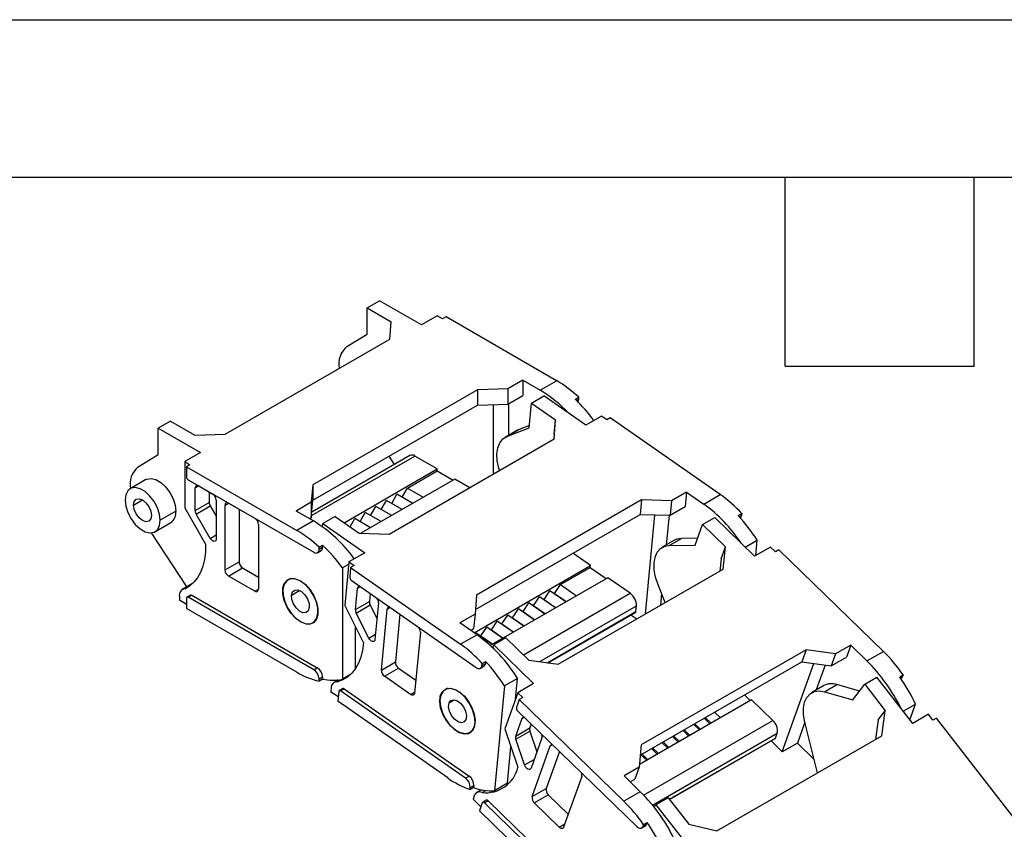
# Model space of a CAD drawing. Header units: millimetres. Extents: x 0 to 1397, y 0 to 1080.
# Tile 11 of 12: x 1065 to 1263, y 916 to 1080. Entities that reach past the tile are written whole.
import ezdxf

# ---------------------------------------------------------------- set-up
doc = ezdxf.new("R2010")
doc.units = ezdxf.units.MM
doc.header["$LTSCALE"] = 5
doc.layers.add('TEXT', color=140, linetype='Continuous', lineweight=25)

msp = doc.modelspace()

# ---------------------------------------------------------------- linework, layer by layer
at = {"color": 7, "linetype": 'Continuous'}
msp.add_line((0.01, 1079.51), (1397.01, 1079.51), dxfattribs=at)
for p, q in [((1134.94, 1021.43), (1137.41, 1022.86)), ((1145.9, 1017.96), (1137.41, 1022.86)), ((1134.94, 1021.43), (1139.82, 1018.61)), ((1134.94, 1016.12), (1134.94, 1021.43)), ((1139.53, 1015.1), (1139.82, 1018.61)), ((1149.08, 1019.8), (1145.9, 1017.96)), ((1150.14, 1019.18), (1149.08, 1019.8)), ((1150.85, 1019.59), (1150.14, 1019.18)), ((1173.12, 1006.73), (1150.85, 1019.59)), ((1130.87, 1013.62), (1134.94, 1016.12)), ((1106.3, 995.92), (1139.53, 1015.1)), ((1166.33, 1006.82), (1163.29, 1005.06)), ((1166.33, 1006.82), (1169.8, 1004.82)), ((1166.33, 1006.82), (1166.33, 1003.71)), ((1169.8, 1004.82), (1173.12, 1006.73)), ((1157.21, 1004.9), (1123.98, 985.71)), ((1163.29, 1005.06), (1157.21, 1004.9)), ((1157.21, 1004.9), (1157.21, 1001.79)), ((1163.29, 1005.06), (1163.29, 1001.96)), ((1163.29, 1001.96), (1166.33, 1003.71)), ((1167.61, 997.21), (1168.09, 1002.21)), ((1168.09, 1002.21), (1170.56, 1003.64)), ((1168.09, 1002.21), (1172.94, 998.82)), ((1179, 997.74), (1170.56, 1003.64)), ((1176.87, 1002.96), (1177.57, 1003.37)), ((1177.57, 1002.94), (1177.15, 1002.69)), ((1177.57, 1003.37), (1177.57, 1002.94)), ((1123.98, 982.61), (1157.21, 1001.79)), ((1157.21, 1001.79), (1163.29, 1001.96)), ((1160.39, 987.9), (1160.39, 1001.88)), ((1163.43, 1002.04), (1163.43, 995.68)), ((1095.34, 998.57), (1092.86, 997.14)), ((1095.34, 998.57), (1100.22, 995.75)), ((1172.64, 994.97), (1172.94, 998.82)), ((1172.66, 995.9), (1172.94, 998.82)), ((1182.18, 999.58), (1179, 997.74)), ((1183.24, 998.84), (1182.18, 999.58)), ((1183.94, 999.25), (1183.24, 998.84)), ((1206.1, 983.78), (1183.94, 999.25)), ((1092.86, 997.14), (1101.35, 992.24)), ((1092.86, 991.83), (1092.86, 997.14)), ((1165.23, 996.72), (1162.76, 995.29)), ((1163.13, 995.47), (1167.61, 997.21)), ((1163.13, 995.47), (1165.6, 996.9)), ((1165.6, 996.9), (1165.23, 996.72)), ((1167.65, 997.69), (1165.6, 996.9)), ((1100.22, 995.75), (1106.3, 995.92)), ((1139.41, 975.78), (1172.64, 994.97)), ((1172.66, 995.9), (1172.58, 994.94)), ((1101.35, 992.24), (1098.17, 990.41)), ((1088.8, 989.33), (1092.86, 991.83)), ((1098.17, 990.41), (1099.23, 989.79)), ((1098.17, 990.41), (1098.17, 981.1)), ((1123.73, 979.52), (1144.55, 991.54)), ((1143.55, 991.64), (1123.78, 980.23)), ((1140.43, 989.84), (1139.35, 991.49)), ((1149.08, 988.93), (1144.55, 991.54)), ((1099.23, 989.79), (1098.52, 989.39)), ((1098.52, 989.39), (1098.52, 987.34)), ((1098.52, 989.39), (1120.79, 976.53)), ((1130.3, 978.09), (1149.08, 988.93)), ((1143.07, 985.05), (1149.08, 988.52)), ((1149.08, 988.52), (1149.08, 988.93)), ((1149.08, 988.52), (1152.26, 986.69)), ((1090.36, 986.77), (1087.18, 984.94)), ((1098.87, 986.73), (1124.19, 972.12)), ((1152.61, 986.89), (1133.67, 975.95)), ((1155.63, 985.15), (1152.61, 986.89)), ((1100.29, 985.1), (1101, 985.51)), ((1100.29, 980.54), (1100.29, 985.1)), ((1100.99, 985.51), (1103.82, 983.87)), ((1103.12, 984.28), (1103.12, 982.17)), ((1123.98, 985.71), (1123.69, 982.2)), ((1123.98, 985.71), (1123.98, 982.61)), ((1142.01, 983.22), (1143.07, 985.05)), ((1143.07, 985.05), (1146.25, 983.22)), ((1087.88, 981.65), (1089.68, 982.69)), ((1104.53, 982.65), (1104.53, 974.82)), ((1123.69, 979.1), (1123.98, 982.61)), ((1137.76, 980.77), (1138.83, 982.6)), ((1142.01, 980.77), (1138.83, 982.6)), ((1139.89, 981.99), (1140.95, 983.83)), ((1144.13, 981.99), (1140.95, 983.83)), ((1190.22, 982.69), (1156.99, 963.5)), ((1190.22, 982.69), (1189.94, 979.76)), ((1196.29, 982.51), (1190.22, 982.69)), ((1196.29, 982.51), (1196.01, 979.59)), ((1199.33, 984.26), (1196.29, 982.51)), ((1199.33, 984.26), (1199.05, 981.34)), ((1199.33, 984.26), (1202.77, 981.86)), ((1202.77, 981.86), (1206.1, 983.78)), ((1096.4, 980.4), (1093.22, 978.57)), ((1098.17, 981.1), (1102.4, 973.76)), ((1100.29, 980.54), (1103.12, 982.17)), ((1100.49, 979.84), (1103.32, 981.47)), ((1103.32, 981.47), (1104.53, 979.38)), ((1106.3, 981.63), (1107.01, 982.04)), ((1106.3, 968.56), (1106.3, 981.63)), ((1107.01, 982.04), (1112.31, 978.98)), ((1109.13, 980.81), (1109.13, 970.2)), ((1123.69, 982.2), (1120.65, 980.45)), ((1124.12, 978.45), (1120.65, 980.45)), ((1123.69, 982.2), (1123.69, 979.1)), ((1135.64, 979.54), (1136.7, 981.38)), ((1139.89, 979.54), (1136.7, 981.38)), ((1196.01, 979.59), (1199.05, 981.34)), ((1103.32, 974.94), (1100.49, 979.84)), ((1124.12, 978.45), (1120.79, 976.53)), ((1123.34, 978.89), (1123.69, 979.1)), ((1128.49, 979.35), (1126.01, 977.92)), ((1128.49, 979.35), (1133.34, 975.96)), ((1131.49, 977.25), (1132.46, 978.93)), ((1135.64, 977.09), (1132.46, 978.93)), ((1133.52, 978.32), (1134.58, 980.16)), ((1137.76, 978.32), (1134.58, 980.16)), ((1156.76, 960.61), (1189.94, 979.76)), ((1189.94, 979.76), (1196.01, 979.59)), ((1191.02, 959.68), (1192.94, 979.68)), ((1195.8, 979.59), (1195.23, 973.6)), ((1202.53, 977.73), (1205, 979.16)), ((1213.03, 971.36), (1205, 979.16)), ((1209.75, 979.53), (1210.45, 979.94)), ((1210.42, 979.53), (1209.98, 979.28)), ((1210.45, 979.94), (1210.42, 979.53)), ((1092.18, 976.28), (1095.36, 978.11)), ((1113.02, 977.75), (1113.02, 964.69)), ((1125.95, 977.26), (1126.01, 977.92)), ((1126.01, 977.92), (1134.45, 972.03)), ((1201.04, 973.57), (1202.53, 977.73)), ((1202.53, 977.73), (1207.15, 973.24)), ((1098.52, 965.3), (1091.5, 976.06)), ((1103.32, 974.94), (1104.53, 975.64)), ((1133.36, 975.96), (1133.24, 976.03)), ((1133.34, 975.96), (1139.41, 975.78)), ((1196.89, 974.56), (1194.41, 973.13)), ((1195.84, 973.51), (1198.31, 974.94)), ((1201.54, 974.98), (1198.31, 974.94)), ((1211.15, 973.19), (1213.55, 974.57)), ((1213.25, 971.48), (1213.55, 974.57)), ((1124.94, 972.04), (1125.65, 972.45)), ((1125.25, 973.17), (1125.96, 973.57)), ((1125.25, 972.73), (1125.25, 973.17)), ((1125.25, 972.73), (1125.96, 973.14)), ((1125.96, 973.57), (1125.96, 973.14)), ((1195.84, 973.51), (1201.04, 973.57)), ((1206.28, 970.81), (1207.15, 973.24)), ((1206.71, 968.74), (1207.15, 973.24)), ((1216.22, 973.19), (1213.03, 971.36)), ((1217.22, 972.22), (1216.22, 973.19)), ((1217.93, 972.63), (1217.22, 972.22)), ((1239, 952.13), (1217.93, 972.63)), ((1134.45, 972.03), (1131.27, 970.19)), ((1179.95, 969.46), (1176.39, 971.94)), ((1206.28, 970.81), (1206.04, 968.35)), ((1106.3, 968.56), (1109.13, 970.2)), ((1107.01, 967.34), (1109.83, 968.97)), ((1109.83, 968.97), (1113.02, 967.14)), ((1131.22, 969.67), (1129.99, 968.96)), ((1129.99, 968.96), (1129.99, 946.53)), ((1131.27, 970.19), (1130.43, 961.42)), ((1131.27, 970.19), (1132.33, 969.45)), ((1131.62, 969.05), (1131.43, 967.12)), ((1132.33, 969.45), (1131.62, 969.05)), ((1131.62, 969.05), (1153.77, 953.57)), ((1156.49, 955.91), (1179.95, 969.46)), ((1173.47, 949.55), (1206.71, 968.74)), ((1173.9, 965.6), (1179.91, 969.07)), ((1179.91, 969.07), (1179.95, 969.46)), ((1179.91, 969.07), (1183.14, 966.81)), ((1112.31, 964.28), (1107.01, 967.34)), ((1119.36, 966.77), (1119, 966.57)), ((1131.75, 966.49), (1156.92, 948.9)), ((1183.46, 967), (1159.77, 953.32)), ((1187.97, 963.86), (1183.46, 967)), ((1099.78, 965.83), (1097.68, 964.62)), ((1098.17, 964.75), (1099.17, 965.33)), ((1098.69, 965.2), (1098.52, 965.3)), ((1112.31, 964.28), (1113.02, 964.69)), ((1132.6, 960.57), (1133.01, 964.87)), ((1133.01, 964.87), (1133.59, 965.2)), ((1172.73, 963.84), (1173.9, 965.6)), ((1173.9, 965.6), (1177.13, 963.34)), ((1195.04, 962), (1193.59, 965.57)), ((1097.11, 963.26), (1097.11, 962.44)), ((1098.52, 962.85), (1098.52, 960.81)), ((1099.33, 963.48), (1098.62, 963.08)), ((1098.87, 963.05), (1099.58, 963.46)), ((1124.19, 948.44), (1098.87, 963.05)), ((1099.58, 963.46), (1124.9, 948.85)), ((1119.71, 963.49), (1121.31, 964.42)), ((1135.58, 963.81), (1135.43, 962.2)), ((1156.99, 963.5), (1156.69, 959.65)), ((1166.46, 951.44), (1187.97, 963.86)), ((1168.49, 961.39), (1169.66, 963.15)), ((1169.66, 963.15), (1170.61, 962.61)), ((1172.89, 960.9), (1169.66, 963.15)), ((1170.61, 962.61), (1171.78, 964.38)), ((1170.61, 962.61), (1172.99, 960.95)), ((1171.78, 964.38), (1172.73, 963.84)), ((1175.01, 962.12), (1171.78, 964.38)), ((1172.73, 963.84), (1175.11, 962.18)), ((1194.29, 963.85), (1194.06, 961.44)), ((1098.52, 961.62), (1097.11, 962.44)), ((1120.79, 947.95), (1098.52, 960.81)), ((1130.43, 961.42), (1134.2, 953.87)), ((1132.6, 960.57), (1135.43, 962.2)), ((1132.75, 959.88), (1135.58, 961.52)), ((1135.58, 961.52), (1136.93, 958.81)), ((1137.23, 961.92), (1136.52, 954.55)), ((1137.81, 948.38), (1138.99, 960.69)), ((1138.99, 960.69), (1139.57, 961.03)), ((1164.24, 958.94), (1165.42, 960.7)), ((1165.42, 960.7), (1166.37, 960.16)), ((1168.65, 958.45), (1165.42, 960.7)), ((1166.37, 960.16), (1167.54, 961.93)), ((1167.54, 961.93), (1168.49, 961.39)), ((1170.77, 959.67), (1167.54, 961.93)), ((1168.49, 961.39), (1170.86, 959.73)), ((1169.73, 950.08), (1189.22, 961.33)), ((1189.11, 960.18), (1189.22, 961.33)), ((1125.06, 959.8), (1125.02, 959.78)), ((1135.27, 954.84), (1132.75, 959.88)), ((1141.56, 959.64), (1140.63, 950.02)), ((1156.69, 959.65), (1153.65, 957.89)), ((1156.69, 959.65), (1156.41, 956.73)), ((1162.12, 957.71), (1163.29, 959.48)), ((1163.29, 959.48), (1164.24, 958.94)), ((1166.53, 957.22), (1163.29, 959.48)), ((1164.24, 958.94), (1166.62, 957.28)), ((1166.37, 960.16), (1168.74, 958.5)), ((1171.25, 949.87), (1189.11, 960.18)), ((1171.43, 949.84), (1189.01, 959.99)), ((1189.27, 958.67), (1188.12, 959.48)), ((1121.54, 958.13), (1121.5, 958.11)), ((1124, 957.91), (1124.36, 958.11)), ((1132.6, 948.64), (1132.6, 957.06)), ((1157.09, 955.49), (1153.65, 957.89)), ((1155.81, 956.38), (1156.41, 956.73)), ((1157.88, 955.26), (1159.05, 957.03)), ((1159.05, 957.03), (1160, 956.49)), ((1162.28, 954.77), (1159.05, 957.03)), ((1160, 956.49), (1161.17, 958.25)), ((1161.17, 958.25), (1162.12, 957.71)), ((1164.4, 956), (1161.17, 958.25)), ((1162.12, 957.71), (1164.5, 956.05)), ((1135.27, 954.84), (1136.62, 955.62)), ((1145.67, 956.03), (1144.49, 943.72)), ((1157.09, 955.49), (1153.77, 953.57)), ((1156.84, 955.67), (1156.93, 955.81)), ((1156.93, 955.81), (1157.88, 955.26)), ((1160.16, 953.55), (1156.93, 955.81)), ((1157.88, 955.26), (1160.26, 953.6)), ((1160, 956.49), (1162.38, 954.83)), ((1162.93, 954.87), (1160.46, 953.45)), ((1162.93, 954.87), (1167.55, 950.39)), ((1160.25, 952.87), (1160.46, 953.45)), ((1160.46, 953.45), (1168.49, 945.64)), ((1232.4, 953.4), (1229.36, 951.65)), ((1232.4, 953.4), (1231.53, 950.97)), ((1232.4, 953.4), (1235.68, 950.22)), ((1223.43, 952.48), (1190.2, 933.29)), ((1223.43, 952.48), (1222.56, 950.04)), ((1229.36, 951.65), (1223.43, 952.48)), ((1229.36, 951.65), (1228.49, 949.21)), ((1228.49, 949.21), (1231.53, 950.97)), ((1235.68, 950.22), (1239, 952.13)), ((1124.19, 948.44), (1124.9, 948.85)), ((1137.81, 948.38), (1140.63, 950.02)), ((1138.43, 947.12), (1141.26, 948.75)), ((1141.26, 948.75), (1144.74, 946.33)), ((1157.78, 948.76), (1158.49, 949.17)), ((1158.09, 949.32), (1158.13, 949.73)), ((1158.09, 949.32), (1158.8, 949.73)), ((1158.13, 949.73), (1158.84, 950.14)), ((1158.84, 950.14), (1158.8, 949.73)), ((1167.55, 950.39), (1173.47, 949.55)), ((1190, 931.25), (1222.56, 950.04)), ((1218.61, 931.9), (1224.97, 949.71)), ((1222.56, 950.04), (1228.49, 949.21)), ((1227.27, 949.38), (1225.47, 944.37)), ((1125.25, 946.6), (1125.96, 947.01)), ((1125.25, 946.17), (1125.25, 946.6)), ((1125.96, 947.01), (1125.96, 946.57)), ((1131.61, 947.47), (1129.99, 946.53)), ((1143.71, 943.44), (1138.43, 947.12)), ((1165.25, 946.69), (1162.64, 945.18)), ((1164.86, 942.55), (1165.25, 946.69)), ((1235.22, 945.51), (1237.69, 946.94)), ((1244.91, 937.62), (1237.69, 946.94)), ((1242.29, 947.01), (1242.99, 947.42)), ((1242.87, 947.07), (1242.42, 946.81)), ((1242.51, 946.69), (1242.62, 946.75)), ((1242.99, 947.42), (1242.87, 947.07)), ((1125.96, 946.57), (1125.25, 946.17)), ((1127.7, 944.77), (1127.63, 944)), ((1129.13, 946.39), (1128.28, 945.9)), ((1128.95, 946.02), (1129.75, 946.48)), ((1130.02, 944.64), (1129.32, 944.23)), ((1151.16, 944.7), (1150.66, 944.41)), ((1162.64, 945.18), (1160.61, 924.05)), ((1168.49, 945.64), (1165.3, 943.8)), ((1226.99, 945.24), (1224.52, 943.82)), ((1227.14, 944.02), (1229.61, 945.45)), ((1234.16, 944.15), (1229.61, 945.45)), ((1232.8, 942.4), (1235.22, 945.51)), ((1235.22, 945.51), (1239.37, 940.15)), ((1129.11, 942.96), (1127.63, 944)), ((1129.22, 944.04), (1129.03, 942.12)), ((1129.6, 944.18), (1130.31, 944.59)), ((1154.78, 926.59), (1129.6, 944.18)), ((1130.31, 944.59), (1155.49, 927)), ((1143.71, 943.44), (1144.5, 943.9)), ((1165.3, 943.8), (1162.69, 936.5)), ((1165.3, 943.8), (1166.31, 942.83)), ((1166.31, 942.83), (1165.6, 942.42)), ((1210.99, 943.36), (1212.16, 942.22)), ((1227.14, 944.02), (1232.8, 942.4)), ((1151.18, 926.64), (1129.03, 942.12)), ((1151.45, 941.74), (1152.57, 942.39)), ((1165.6, 942.42), (1165.03, 940.82)), ((1165.6, 942.42), (1186.68, 921.93)), ((1212.44, 942.38), (1189.81, 929.32)), ((1216.72, 938.22), (1212.44, 942.38)), ((1243, 940.09), (1245.46, 941.51)), ((1244.34, 938.36), (1245.46, 941.51)), ((1164.89, 935.07), (1166.17, 938.65)), ((1165.25, 940.17), (1189.2, 916.88)), ((1166.17, 938.65), (1166.57, 938.88)), ((1204.03, 937.53), (1202.86, 938.67)), ((1203.08, 938.8), (1204.25, 937.66)), ((1204.98, 939.89), (1206.15, 938.75)), ((1237.95, 938.33), (1239.37, 940.15)), ((1238.65, 935.13), (1239.37, 940.15)), ((1248.09, 939.46), (1244.91, 937.62)), ((1248.99, 938.29), (1248.09, 939.46)), ((1249.7, 938.7), (1248.99, 938.29)), ((1268.64, 914.23), (1249.7, 938.7)), ((1156.52, 936.84), (1156.5, 936.83)), ((1164.89, 935.07), (1167.72, 936.7)), ((1168, 937.5), (1167.72, 936.7)), ((1190.66, 923.18), (1216.72, 938.22)), ((1201.9, 936.3), (1200.73, 937.44)), ((1200.96, 937.57), (1202.13, 936.43)), ((1223.16, 937.89), (1221.65, 933.65)), ((1225.71, 927.66), (1223.16, 937.89)), ((1237.95, 938.33), (1237.39, 934.4)), ((1155.66, 935.75), (1155.77, 935.81)), ((1162.69, 936.5), (1165.33, 928.77)), ((1164.92, 934.43), (1167.75, 936.06)), ((1167.75, 936.06), (1169.17, 931.91)), ((1170.18, 934.74), (1167.99, 928.61)), ((1192.47, 921.14), (1217.6, 935.64)), ((1195.87, 922.33), (1217.25, 934.68)), ((1197.66, 933.86), (1196.49, 934.99)), ((1196.72, 935.12), (1197.89, 933.99)), ((1199.78, 935.08), (1198.61, 936.22)), ((1198.84, 936.35), (1200.01, 935.21)), ((1205.42, 915.95), (1238.65, 935.13)), ((1217.25, 934.68), (1217.6, 935.64)), ((1163.22, 925.56), (1163.93, 932.89)), ((1166.68, 929.26), (1164.92, 934.43)), ((1168.19, 922.87), (1171.85, 933.12)), ((1171.85, 933.12), (1172.26, 933.35)), ((1190.2, 933.29), (1189.76, 928.79)), ((1195.54, 932.63), (1194.37, 933.77)), ((1194.6, 933.9), (1195.77, 932.76)), ((1195.9, 922.29), (1217.17, 934.57)), ((1218.61, 931.9), (1216.35, 934.09)), ((1221.65, 933.65), (1218.61, 931.9)), ((1225.04, 930.35), (1221.65, 933.65)), ((1173.69, 931.97), (1171.02, 924.5)), ((1191.3, 930.18), (1190.13, 931.32)), ((1190.35, 931.45), (1191.52, 930.31)), ((1193.42, 931.41), (1192.25, 932.54)), ((1192.47, 932.67), (1193.64, 931.54)), ((1166.68, 929.26), (1168.62, 930.38)), ((1189.76, 928.79), (1186.72, 927.03)), ((1189.76, 928.79), (1188.89, 926.35)), ((1154.78, 926.59), (1155.49, 927)), ((1178.21, 926.94), (1174.55, 916.69)), ((1190, 923.85), (1186.72, 927.03)), ((1155.72, 924.7), (1156.43, 925.11)), ((1156.43, 925.11), (1156.39, 924.7)), ((1163.22, 925.56), (1160.61, 924.05)), ((1163.23, 925.58), (1163.6, 925.65)), ((1187.97, 925.82), (1188.89, 926.35)), ((1155.68, 924.29), (1155.72, 924.7)), ((1156.39, 924.7), (1155.68, 924.29)), ((1156.52, 923), (1156.29, 922.36)), ((1158.02, 924.25), (1157.01, 923.67)), ((1158.11, 923.68), (1158.86, 924.11)), ((1168.19, 922.87), (1171.02, 924.5)), ((1168.63, 921.58), (1171.46, 923.21)), ((1171.46, 923.21), (1175.48, 919.3)), ((1190, 923.85), (1186.68, 921.93)), ((1157.88, 920.81), (1156.29, 922.36)), ((1158.16, 921.6), (1157.59, 920)), ((1158.95, 922.12), (1158.25, 921.71)), ((1158.61, 921.6), (1159.32, 922.01)), ((1182.56, 898.31), (1158.61, 921.6)), ((1159.32, 922.01), (1183.27, 898.72)), ((1173.65, 916.7), (1168.63, 921.58)), ((1192.78, 920.75), (1193.15, 921.23)), ((1195.62, 922.65), (1193.15, 921.23)), ((1193.15, 921.23), (1200.36, 911.9)), ((1195.62, 922.65), (1199.77, 917.29)), ((1178.66, 899.51), (1157.59, 920)), ((1173.65, 916.7), (1174.79, 917.36)), ((1190.29, 916.54), (1191, 916.95)), ((1190.55, 916.87), (1191.25, 917.28)), ((1190.55, 916.87), (1190.67, 917.21)), ((1190.67, 917.21), (1191.38, 917.62)), ((1191.38, 917.62), (1191.25, 917.28)), ((1199.77, 917.29), (1205.42, 915.95))]:
    msp.add_line(p, q)
at = {"flags": 128}
for points in [[(1161.61, 988.61), (1161.47, 989.1), (1161.17, 990.57), (1161.11, 991.95), (1161.28, 993.17), (1161.69, 994.2), (1162.31, 994.97), (1163.13, 995.47)], [(1090.36, 986.77), (1090.55, 986.87), (1091.39, 987), (1092.36, 986.77), (1093.37, 986.19), (1094.33, 985.31), (1095.18, 984.19), (1095.84, 982.93), (1096.26, 981.64), (1096.4, 980.4)], [(1093.22, 978.57), (1093.07, 979.8), (1092.66, 981.1), (1092, 982.36), (1091.15, 983.47), (1090.18, 984.36), (1089.18, 984.94), (1088.21, 985.17), (1087.37, 985.03), (1086.71, 984.53), (1086.29, 983.71), (1086.15, 982.65)], [(1086.15, 982.65), (1086.29, 981.41), (1086.71, 980.12), (1087.37, 978.86), (1088.21, 977.74), (1089.18, 976.86), (1090.18, 976.27), (1091.15, 976.04), (1092, 976.18), (1092.66, 976.68), (1093.07, 977.5), (1093.22, 978.57)], [(1087.88, 981.65), (1088.02, 982.36), (1088.41, 982.81), (1088.99, 982.93), (1089.68, 982.69), (1090.37, 982.13), (1090.96, 981.34), (1091.35, 980.44), (1091.48, 979.57)], [(1091.48, 979.57), (1091.35, 978.85), (1090.96, 978.4), (1090.37, 978.28), (1089.68, 978.52), (1088.99, 979.08), (1088.41, 979.87), (1088.02, 980.77), (1087.88, 981.65)], [(1104.53, 974.82), (1104.5, 974.6), (1104.41, 974.44), (1104.27, 974.34), (1104.09, 974.32), (1103.89, 974.38), (1103.69, 974.51), (1103.49, 974.7), (1103.32, 974.94)], [(1198.31, 974.94), (1197.34, 974.77), (1196.89, 974.56)], [(1102.4, 973.76), (1102.37, 972.17), (1102.19, 970.68), (1101.86, 969.31), (1101.39, 968.08), (1100.77, 966.99), (1100.02, 966.07), (1099.15, 965.32), (1098.17, 964.75)], [(1193.59, 965.57), (1193.09, 967.08), (1192.81, 968.54), (1192.77, 969.91), (1192.97, 971.12), (1193.39, 972.12), (1194.04, 972.87), (1194.86, 973.34), (1195.84, 973.51)], [(1121.5, 958.11), (1120.5, 958.86), (1119.57, 959.88), (1118.8, 961.09), (1118.25, 962.4), (1117.97, 963.69), (1117.97, 964.86), (1118.25, 965.83), (1118.8, 966.5), (1119.57, 966.82), (1120.5, 966.77), (1121.5, 966.36)], [(1125.02, 959.78), (1124.98, 960.96), (1124.66, 962.25), (1124.08, 963.54), (1123.3, 964.72), (1122.37, 965.7), (1121.37, 966.39), (1120.38, 966.76), (1119.48, 966.75), (1118.74, 966.38), (1118.23, 965.68), (1117.98, 964.69)], [(1117.98, 964.69), (1118.02, 963.51), (1118.34, 962.22), (1118.92, 960.94), (1119.7, 959.76), (1120.63, 958.78), (1121.64, 958.08), (1122.63, 957.72), (1123.52, 957.72), (1124.26, 958.09), (1124.77, 958.8), (1125.02, 959.78)], [(1119.71, 963.49), (1119.92, 964.15), (1120.37, 964.51), (1120.99, 964.53), (1121.69, 964.2), (1122.36, 963.57), (1122.9, 962.74), (1123.23, 961.83), (1123.29, 960.98)], [(1121.5, 966.36), (1122.51, 965.61), (1123.43, 964.59), (1124.2, 963.38), (1124.75, 962.07), (1125.04, 960.78), (1125.04, 959.61), (1124.75, 958.65), (1124.2, 957.98), (1123.43, 957.65), (1122.51, 957.7), (1121.5, 958.11)], [(1123.29, 960.98), (1123.09, 960.33), (1122.64, 959.96), (1122.01, 959.95), (1121.31, 960.28), (1120.64, 960.9), (1120.1, 961.74), (1119.77, 962.64), (1119.71, 963.49)], [(1136.52, 954.55), (1136.47, 954.34), (1136.36, 954.2), (1136.21, 954.13), (1136.02, 954.14), (1135.81, 954.22), (1135.61, 954.38), (1135.42, 954.59), (1135.27, 954.84)], [(1134.2, 953.87), (1134.02, 952.37), (1133.7, 951), (1133.23, 949.76), (1132.62, 948.67), (1131.88, 947.74), (1131.01, 946.98), (1130.03, 946.4), (1128.95, 946.02)], [(1156.92, 948.9), (1157.13, 948.78), (1157.34, 948.71), (1157.53, 948.69), (1157.7, 948.72), (1157.85, 948.8), (1157.97, 948.93), (1158.05, 949.11), (1158.09, 949.32)], [(1152.77, 936.24), (1151.79, 937.1), (1150.91, 938.2), (1150.22, 939.46), (1149.76, 940.77), (1149.58, 942.03), (1149.68, 943.14), (1150.07, 944), (1150.71, 944.55), (1151.54, 944.74), (1152.5, 944.55), (1153.52, 944.01)], [(1156.5, 936.83), (1156.69, 937.86), (1156.59, 939.07), (1156.21, 940.37), (1155.59, 941.64), (1154.76, 942.79), (1153.81, 943.71), (1152.81, 944.34), (1151.83, 944.63), (1150.96, 944.55), (1150.27, 944.1), (1149.81, 943.33)], [(1129.6, 944.18), (1129.54, 944.22), (1129.47, 944.24), (1129.4, 944.25), (1129.34, 944.24), (1129.3, 944.21), (1129.26, 944.17), (1129.23, 944.11), (1129.22, 944.04)], [(1144.49, 943.72), (1144.46, 943.57), (1144.4, 943.46), (1144.33, 943.37), (1144.23, 943.32), (1144.11, 943.29), (1143.98, 943.31), (1143.85, 943.36), (1143.71, 943.44)], [(1149.81, 943.33), (1149.62, 942.3), (1149.72, 941.08), (1150.1, 939.79), (1150.73, 938.52), (1151.55, 937.37), (1152.5, 936.45), (1153.5, 935.82), (1154.48, 935.53), (1155.35, 935.61), (1156.04, 936.06), (1156.5, 936.83)], [(1153.52, 944.01), (1154.51, 943.16), (1155.38, 942.05), (1156.07, 940.8), (1156.53, 939.48), (1156.71, 938.22), (1156.61, 937.12), (1156.22, 936.26), (1155.59, 935.71), (1154.75, 935.52), (1153.79, 935.7), (1152.77, 936.24)], [(1223.16, 937.89), (1222.9, 939.35), (1222.88, 940.71), (1223.1, 941.9), (1223.55, 942.88), (1224.21, 943.61), (1225.05, 944.05), (1226.04, 944.19), (1227.14, 944.02)], [(1154.86, 938.42), (1154.51, 937.92), (1153.95, 937.75), (1153.27, 937.94), (1152.57, 938.45), (1151.96, 939.21), (1151.54, 940.1), (1151.36, 940.99), (1151.45, 941.74)], [(1151.45, 941.74), (1151.8, 942.24), (1152.36, 942.41), (1153.04, 942.22), (1153.74, 941.71), (1154.35, 940.95), (1154.77, 940.06), (1154.96, 939.17), (1154.86, 938.42)], [(1167.99, 928.61), (1167.89, 928.45), (1167.75, 928.36), (1167.57, 928.35), (1167.36, 928.42), (1167.16, 928.55), (1166.96, 928.75), (1166.8, 929), (1166.68, 929.26)], [(1158.61, 921.6), (1158.54, 921.66), (1158.47, 921.7), (1158.41, 921.72), (1158.34, 921.73), (1158.28, 921.73), (1158.23, 921.7), (1158.19, 921.66), (1158.16, 921.6)], [(1189.2, 916.88), (1189.4, 916.71), (1189.61, 916.58), (1189.82, 916.5), (1190.01, 916.47), (1190.19, 916.5), (1190.34, 916.57), (1190.46, 916.7), (1190.55, 916.87)], [(1174.55, 916.69), (1174.49, 916.58), (1174.41, 916.5), (1174.31, 916.45), (1174.19, 916.43), (1174.06, 916.45), (1173.92, 916.5), (1173.78, 916.59), (1173.65, 916.7)]]:
    msp.add_lwpolyline(points, dxfattribs=at)
for centre, radius, start, end in [((1133.8, 1010.11), 4.57, 129.8396, 191.3902), ((1160.8, 985.77), 24.32, 46.3765, 59.5525), ((1156.53, 982.56), 25.91, 42.7769, 59.2057), ((1154.62, 979.46), 32.37, 36.4625, 46.5689), ((1176.67, 1002.9), 0.909, 327.9735, 2.6266), ((1143.97, 990.73), 1.01, 54.3824, 114.3071), ((1091.71, 985.83), 4.56, 129.7742, 190.9021), ((1099.29, 987.38), 0.768, 182.6055, 237.3945), ((1100.72, 985.17), 0.437, 50.7967, 189.214), ((1103, 982.58), 1.54, 2.6055, 57.3945), ((1190.26, 961.4), 27.42, 42.5457, 54.7075), ((1093.94, 980.14), 2.47, 305.1121, 6.2001), ((1101.73, 980.59), 1.44, 181.9565, 211.1437), ((1104.56, 982.22), 1.44, 181.9565, 211.1437), ((1106.73, 981.7), 0.437, 50.7967, 189.214), ((1184.77, 957.01), 30.68, 33.5888, 54.0687), ((1111.48, 977.68), 1.54, 2.6055, 57.3945), ((1109.43, 954.34), 28.23, 35.7079, 58.6488), ((1184.44, 956.17), 34.43, 32.3005, 42.7052), ((1209.67, 979.56), 0.751, 315.4206, 357.6565), ((1108.47, 955.56), 24.32, 46.3765, 59.5525), ((1124.6, 972.63), 0.655, 230.7967, 9.214), ((1125.24, 973.05), 0.719, 304.0564, 7.2558), ((1103.61, 949.98), 32.5, 35.7436, 46.5583), ((1107.83, 968.63), 1.54, 182.6055, 237.3945), ((1110.66, 970.27), 1.54, 182.6055, 237.3945), ((1132.19, 967.11), 0.76, 178.9262, 234.1283), ((1098.32, 963.52), 1.24, 97.1662, 192.2078), ((1112.58, 964.62), 0.437, 230.7967, 9.214), ((1133.42, 964.88), 0.405, 81.4522, 182.0566), ((1098.74, 962.88), 0.218, 50.7967, 189.214), ((1099.43, 963.26), 0.251, 54.3824, 114.3071), ((1135.77, 961.96), 1.46, 358.3117, 39.3893), ((1186.18, 961.39), 3.04, 358.9262, 54.1283), ((1133.91, 960.5), 1.32, 177.066, 208.1233), ((1136.74, 962.14), 1.32, 177.066, 208.1233), ((1139.39, 960.71), 0.405, 81.4522, 182.0566), ((1188.89, 960.18), 0.227, 303.5047, 359.5396), ((1144.21, 956.07), 1.46, 358.3117, 39.3893), ((1138.86, 930.39), 31.02, 31.7145, 54.0115), ((1137.93, 931.19), 27.42, 42.5457, 54.7075), ((1215.9, 928.53), 33.02, 34.88, 45.6197), ((1123.65, 946.9), 2.31, 2.6055, 57.3945), ((1142.15, 949.99), 1.52, 178.9262, 234.1283), ((1158.12, 949.73), 0.681, 303.5047, 359.5396), ((1133.53, 926.78), 34.43, 32.3005, 42.7052), ((1211.2, 925.43), 34.83, 26.1001, 45.3519), ((1128.71, 961.27), 15.5, 239.29, 257.1024), ((1122.95, 946.5), 2.31, 2.6055, 57.3945), ((1139.33, 948.35), 1.52, 178.9262, 234.1283), ((1212.63, 926.23), 36.21, 24.9492, 35.0102), ((1242.32, 947.25), 0.577, 301.0348, 342.7369), ((1128.07, 955.69), 9.36, 256.9706, 281.848), ((1128.84, 944.88), 1.15, 84.7062, 185.5244), ((1130.13, 944.38), 0.273, 48.2715, 112.6087), ((1228.54, 942.35), 3.28, 70.8608, 118.0594), ((1165.71, 940.69), 0.692, 169.3256, 228.3295), ((1166.52, 938.54), 0.369, 86.0401, 163.1675), ((1168.69, 936.43), 1.01, 164.4586, 201.6137), ((1214.88, 936.15), 2.77, 349.3256, 48.3295), ((1165.86, 934.8), 1.01, 164.4586, 201.6137), ((1169.16, 935.02), 1.05, 345.0898, 22.5292), ((1217.07, 934.74), 0.192, 301.0348, 342.7369), ((1172.21, 933.01), 0.369, 86.0401, 163.1675), ((1158.84, 930.32), 6.68, 263.7989, 346.5575), ((1154.15, 925.15), 2.28, 358.9262, 54.1283), ((1177.19, 927.21), 1.05, 345.0898, 22.5292), ((1161.85, 941.58), 18.36, 234.47, 250.3733), ((1153.44, 924.74), 2.28, 358.9262, 54.1283), ((1160.14, 935.09), 11.05, 250.1427, 272.3983), ((1157.58, 922.71), 1.1, 61.2728, 164.8463), ((1169.55, 922.61), 1.38, 169.3256, 228.3295), ((1172.38, 924.25), 1.38, 169.3256, 228.3295), ((1165.46, 899.01), 34.91, 24.7487, 45.3419), ((1159.06, 921.81), 0.323, 36.6152, 108.9887), ((1163.58, 898.32), 33.02, 34.88, 45.6197), ((1190.7, 917.45), 0.577, 301.0348, 342.7369), ((1161.72, 896.84), 36.21, 24.9492, 35.0102)]:
    msp.add_arc(centre, radius, start, end)
at = {"layer": 'TEXT'}
for p, q in [((31.75, 1047.75), (1365.25, 1047.75)), ((1219.2, 1009.65), (1219.2, 1047.75)), ((1257.3, 1009.65), (1257.3, 1047.75)), ((1219.2, 1009.65), (1257.3, 1009.65))]:
    msp.add_line(p, q, dxfattribs=at)

doc.saveas('drawing.dxf')
